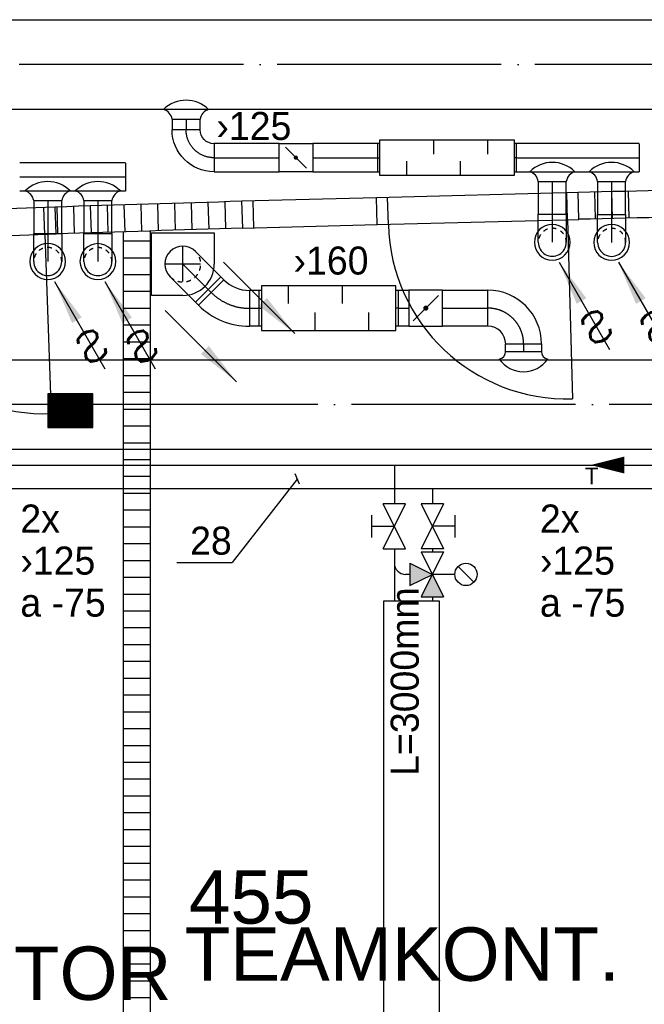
# Model space of a CAD drawing. Header units: millimetres. Extents: x 0 to 83130, y 0 to 53088.
# Tile 5 of 105: x 16955 to 19741, y 8595 to 12986. Entities that reach past the tile are written whole.
import ezdxf
from ezdxf.enums import TextEntityAlignment as Align

# ---------------------------------------------------------------- set-up
doc = ezdxf.new("R2010")
doc.units = ezdxf.units.MM
doc.header["$LTSCALE"] = 50
doc.header["$MEASUREMENT"] = 0
doc.header["$PDMODE"] = 1
for name, pattern in [('2V-CENT', [23, 20, -1.5, 0, -1.5]), ('V-GOMD', [0.8, 0.4, -0.4]), ('V-KU', [2, 1, 1]), ('V-V', [2, 1, 1])]:
    doc.linetypes.add(name, pattern=pattern)
doc.layers.get('0').update_dxf_attribs({"linetype": 'CONTINUOUS'})
for name, color, linetype in [('20604A200D001$0$832 Rominfo', 7, 'CONTINUOUS'), ('20604A200D001$0$A24-HEL1', 251, 'CONTINUOUS'), ('20604A200D001$0$A24-HEL2', 251, 'CONTINUOUS'), ('20604A200D001$0$A24-SKR1', 251, 'CONTINUOUS'), ('V060-', 3, 'CONTINUOUS'), ('V061-', 1, 'CONTINUOUS'), ('V070-', 3, 'CONTINUOUS'), ('V071-', 1, 'CONTINUOUS'), ('V110', 1, 'CONTINUOUS'), ('V110-', 6, 'CONTINUOUS'), ('V111', 3, 'CONTINUOUS'), ('V111-', 1, 'CONTINUOUS'), ('xref', 7, 'CONTINUOUS')]:
    doc.layers.add(name, color=color, linetype=linetype)
doc.styles.add('20604A200D001$0$Arial', font='arial.ttf', dxfattribs={"height": 238.125})
doc.styles.add('FISO', font='fiso')
doc.styles.add('ISO', font='ISO')
doc.styles.add('SIMPLEX', font='SIMPLEX')

# ---------------------------------------------------------------- blocks, each defined once
blk = doc.blocks.new('K1A', base_point=(16237, 22591.5))
at = {"color": 0, "linetype": 'ByBlock'}
blk.add_line((16237, 22592), (16237, 22591), dxfattribs=at)
blk = doc.blocks.new('21A', base_point=(16237, 22591.5))
blk.add_point((16237, 22591.5))
at = {"color": 0, "linetype": 'ByBlock'}
blk.add_blockref('K1A', (16237, 22591.5), dxfattribs=at)
at = {"style": 'SIMPLEX', "flags": 3}
blk.add_attdef('0', (16237, 22591.5), '', height=1, dxfattribs=at)
blk = doc.blocks.new('CBOJ90_NB', base_point=(86107.402, 31352.24))
at = {"color": 0, "linetype": 'ByBlock'}
blk.add_line((86106.402, 31352.24), (86107.402, 31352.24), dxfattribs=at)
blk = doc.blocks.new('CIRC_P', base_point=(16254, 22587))
blk.add_circle((16254, 22587), 0.5)
blk = doc.blocks.new('V420', base_point=(455, 404.5))
blk.add_line((455, 404.5), (464, 404.5))
blk.add_solid([(455, 404.5), (459, 405), (459, 404)])
blk = doc.blocks.new('V422', base_point=(16230, 22585))
blk.add_blockref('V420', (16230, 22585))
at = {"style": 'SIMPLEX'}
blk.add_text('s', height=4, rotation=90, dxfattribs=at).set_placement((16238, 22585), align=Align.CENTER)
blk = doc.blocks.new('LD_P')
for p, q in [((-0.5, 0.5), (-0.5, -0.5)), ((0.5, 0.5), (-0.5, 0.5)), ((0.5, -0.5), (0.5, 0.5)), ((-0.5, -0.5), (0.5, -0.5))]:
    blk.add_line(p, q)
at = {"color": 1}
for p, q in [((-0.3, 0.5), (-0.3, 0.1)), ((0.1, 0.5), (0.1, 0.1)), ((-0.1, -0.5), (-0.1, -0.1)), ((0.3, -0.5), (0.3, -0.1))]:
    blk.add_line(p, q, dxfattribs=at)
blk = doc.blocks.new('KSP_P', base_point=(16239.5, 22597.5))
at = {"color": 0, "linetype": 'ByBlock'}
for p, q in [((16240, 22598), (16239, 22598)), ((16239, 22598), (16239, 22597)), ((16240, 22597), (16240, 22598)), ((16239, 22597), (16240, 22597))]:
    blk.add_line(p, q, dxfattribs=at)
blk = doc.blocks.new('2SP_P', base_point=(16239.5, 22597.5))
for p in [(16239, 22597.5), (16240, 22597.5)]:
    blk.add_point(p)
at = {"color": 0, "linetype": 'ByBlock'}
blk.add_blockref('KSP_P', (16239.5, 22597.5), dxfattribs=at)
at = {"style": 'SIMPLEX', "flags": 3}
blk.add_attdef('0', (16239.5, 22597.5), '', height=1, dxfattribs=at)
blk = doc.blocks.new('V421', base_point=(455.5, 404.5))
at = {"rotation": 180}
blk.add_blockref('V420', (464.5, 404.5), dxfattribs=at)
blk = doc.blocks.new('C3A', base_point=(16246, 22590.5))
at = {"color": 0, "linetype": 'ByBlock'}
blk.add_line((16247, 22590.5), (16246, 22590.5), dxfattribs=at)
blk = doc.blocks.new('K3A', base_point=(16246, 22590.5))
at = {"color": 0, "linetype": 'ByBlock'}
for p, q in [((16246, 22591), (16247, 22591)), ((16247, 22591), (16247, 22590)), ((16247, 22590), (16246, 22590))]:
    blk.add_line(p, q, dxfattribs=at)
blk = doc.blocks.new('33A', base_point=(16246, 22590.5))
blk.add_point((16247, 22590.5))
at = {"color": 0, "linetype": 'ByBlock'}
blk.add_blockref('K3A', (16246, 22590.5), dxfattribs=at)
at = {"color": 1, "linetype": '2V-CENT'}
blk.add_blockref('C3A', (16246, 22590.5), dxfattribs=at)
at = {"style": 'SIMPLEX', "flags": 3}
blk.add_attdef('0', (16246, 22590.5), '', height=1, dxfattribs=at)
blk = doc.blocks.new('TLCG90', base_point=(0, 5))
at = {"color": 1, "linetype": 'V-GOMD'}
for p, q in [((-0.346, 5.346), (0.346, 4.654)), ((-0.346, 4.654), (0.346, 5.346))]:
    blk.add_line(p, q, dxfattribs=at)
blk = doc.blocks.new('CBOJ90_PB', base_point=(86107, 31352))
at = {"color": 0, "linetype": 'ByBlock'}
blk.add_arc((86106, 31353), 1, 270, 360, dxfattribs=at)
blk = doc.blocks.new('KBOJ90_PB', base_point=(86107, 31352))
at = {"color": 0, "linetype": 'ByBlock'}
for p, q in [((86106.5, 31353), (86107.5, 31353)), ((86106, 31352.5), (86106, 31351.5))]:
    blk.add_line(p, q, dxfattribs=at)
for radius in [1.5, 0.5]:
    blk.add_arc((86106, 31353), radius, 270, 360, dxfattribs=at)
blk = doc.blocks.new('3BOJ90_PB', base_point=(86107, 31352))
for p in [(86107, 31353), (86106, 31352)]:
    blk.add_point(p)
at = {"color": 1, "linetype": '2V-CENT'}
blk.add_blockref('CBOJ90_PB', (86107, 31352), dxfattribs=at)
at = {"color": 0, "linetype": 'ByBlock'}
blk.add_blockref('KBOJ90_PB', (86107, 31352), dxfattribs=at)
at = {"style": 'ISO', "flags": 3}
blk.add_attdef('0', (86107, 31352), '', height=1, dxfattribs=at)
blk = doc.blocks.new('SPJALL', base_point=(16229, 22594))
at = {"color": 1}
blk.add_line((16228.625, 22593.625), (16229.375, 22594.375), dxfattribs=at)
at = {"color": 1, "const_width": 0.075}
blk.add_lwpolyline([(16229, 22594.0375, -1), (16229, 22593.9625, -1), (16229, 22594.0375, -1)], format="xyb", dxfattribs=at)
blk = doc.blocks.new('CBOJ45_P', base_point=(16236.061, 22619.837))
at = {"color": 0, "linetype": 'ByBlock'}
blk.add_arc((16235.44, 22621.337, 0.686), 1.5, 270, 315, dxfattribs=at)
blk = doc.blocks.new('KBOJ45_P', base_point=(16236.061, 22619.837))
at = {"color": 0, "linetype": 'ByBlock'}
for p, q in [((16236.147, 22620.63), (16236.854, 22619.923)), ((16235.44, 22619.337, 0.686), (16235.44, 22620.337, 0.686))]:
    blk.add_line(p, q, dxfattribs=at)
for radius in [1, 2]:
    blk.add_arc((16235.44, 22621.337, 0.686), radius, 270, 315, dxfattribs=at)
blk = doc.blocks.new('3BOJ45_P', base_point=(16236.061, 22619.837))
for p in [(16236.501, 22620.276), (16235.44, 22619.837)]:
    blk.add_point(p)
at = {"color": 0, "linetype": 'ByBlock'}
blk.add_blockref('KBOJ45_P', (16236.061, 22619.837), dxfattribs=at)
at = {"color": 1, "linetype": '2V-CENT'}
blk.add_blockref('CBOJ45_P', (16236.061, 22619.837), dxfattribs=at)
at = {"style": 'ISO', "flags": 3}
blk.add_attdef('0', (16236.061, 22619.837), '', height=1, dxfattribs=at)
blk = doc.blocks.new('*X123')
at = {"color": 0}
for p, q in [((52042.3, 22944.8), (52338.1, 23240.6)), ((52042.3, 22953.7), (52329.2, 23240.6)), ((52042.3, 22962.5), (52320.4, 23240.6)), ((52042.3, 22971.4), (52311.6, 23240.6)), ((52042.3, 22980.2), (52302.7, 23240.6)), ((52042.3, 22989), (52293.9, 23240.6)), ((52042.3, 22997.9), (52285, 23240.6)), ((52042.3, 23006.7), (52276.2, 23240.6)), ((52042.3, 23015.6), (52267.4, 23240.6)), ((52042.3, 23024.4), (52258.5, 23240.6)), ((52042.3, 23033.2), (52249.7, 23240.6)), ((52042.3, 23042.1), (52240.8, 23240.6)), ((52042.3, 23050.9), (52232, 23240.6)), ((52042.3, 23059.7), (52223.2, 23240.6)), ((52042.3, 23068.6), (52214.3, 23240.6)), ((52042.3, 23077.4), (52205.5, 23240.6)), ((52042.3, 23086.3), (52196.7, 23240.6)), ((52042.3, 23095.1), (52187.8, 23240.6)), ((52042.3, 23103.9), (52179, 23240.6)), ((52042.3, 23112.8), (52170.1, 23240.6)), ((52042.3, 23121.6), (52161.3, 23240.6)), ((52042.3, 23130.5), (52152.5, 23240.6)), ((52042.3, 23139.3), (52143.6, 23240.6)), ((52042.3, 23148.1), (52134.8, 23240.6)), ((52042.3, 23157), (52125.9, 23240.6)), ((52042.3, 23165.8), (52117.1, 23240.6)), ((52042.3, 23174.7), (52108.3, 23240.6)), ((52042.3, 23183.5), (52099.4, 23240.6)), ((52042.3, 23192.3), (52090.6, 23240.6)), ((52042.3, 23201.2), (52081.7, 23240.6)), ((52042.3, 23210), (52072.9, 23240.6)), ((52042.3, 23218.8), (52064.1, 23240.6)), ((52042.3, 23227.7), (52055.2, 23240.6)), ((52042.3, 23236.5), (52046.4, 23240.6)), ((52046.9, 22940.6), (52346.9, 23240.6)), ((52055.8, 22940.6), (52355.8, 23240.6)), ((52064.6, 22940.6), (52364.6, 23240.6)), ((52073.4, 22940.6), (52373.4, 23240.6)), ((52082.3, 22940.6), (52382.3, 23240.6)), ((52091.1, 22940.6), (52391.1, 23240.6)), ((52099.9, 22940.6), (52399.9, 23240.6)), ((52108.8, 22940.6), (52408.8, 23240.6)), ((52117.6, 22940.6), (52417.6, 23240.6)), ((52126.5, 22940.6), (52426.5, 23240.6)), ((52135.3, 22940.6), (52435.3, 23240.6)), ((52144.1, 22940.6), (52442.3, 23238.8)), ((52153, 22940.6), (52442.3, 23229.9)), ((52161.8, 22940.6), (52442.3, 23221.1)), ((52170.7, 22940.6), (52442.3, 23212.3)), ((52179.5, 22940.6), (52442.3, 23203.4)), ((52188.3, 22940.6), (52442.3, 23194.6)), ((52197.2, 22940.6), (52442.3, 23185.7)), ((52206, 22940.6), (52442.3, 23176.9)), ((52214.9, 22940.6), (52442.3, 23168.1)), ((52223.7, 22940.6), (52442.3, 23159.2)), ((52232.5, 22940.6), (52442.3, 23150.4)), ((52241.4, 22940.6), (52442.3, 23141.5)), ((52250.2, 22940.6), (52442.3, 23132.7)), ((52259, 22940.6), (52442.3, 23123.9)), ((52267.9, 22940.6), (52442.3, 23115)), ((52276.7, 22940.6), (52442.3, 23106.2)), ((52285.6, 22940.6), (52442.3, 23097.4)), ((52294.4, 22940.6), (52442.3, 23088.5)), ((52303.2, 22940.6), (52442.3, 23079.7)), ((52312.1, 22940.6), (52442.3, 23070.8)), ((52320.9, 22940.6), (52442.3, 23062)), ((52329.8, 22940.6), (52442.3, 23053.2)), ((52338.6, 22940.6), (52442.3, 23044.3)), ((52347.4, 22940.6), (52442.3, 23035.5)), ((52356.3, 22940.6), (52442.3, 23026.6)), ((52365.1, 22940.6), (52442.3, 23017.8)), ((52374, 22940.6), (52442.3, 23009)), ((52382.8, 22940.6), (52442.3, 23000.1)), ((52391.6, 22940.6), (52442.3, 22991.3)), ((52400.5, 22940.6), (52442.3, 22982.4)), ((52409.3, 22940.6), (52442.3, 22973.6)), ((52418.1, 22940.6), (52442.3, 22964.8)), ((52427, 22940.6), (52442.3, 22955.9)), ((52435.8, 22940.6), (52442.3, 22947.1))]:
    blk.add_line(p, q, dxfattribs=at)
blk = doc.blocks.new('20604A200D001')
at = {"layer": '20604A200D001$0$A24-HEL1', "color": 7}
for points in [[(34915.8, 9885.4), (34016.1, 9861.6)], [(34869, 9764.1), (34865.8, 9884)], [(34016.1, 9861.6), (33416.3, 9845.8)], [(33469.5, 9727.1), (33466.3, 9847.1)], [(34019.3, 9741.7), (34016.1, 9861.6)], [(34069.2, 9743), (34066.1, 9862.9)], [(32582.8, 9820.2), (31683.3, 9788.7)], [(32537, 9698.5), (32532.8, 9818.4)], [(34019.3, 9741.7), (34919, 9765.4)], [(34869, 9764.1), (34890.1, 8964.4)], [(33419.5, 9725.8), (34019.3, 9741.7)], [(31687.5, 9668.8), (32587, 9700.2)], [(32537, 9698.5), (32565, 8899)]]:
    blk.add_lwpolyline(points, dxfattribs=at)
for centre, start, end in [((34869, 9764.1), 181.513, 271.5125), ((32537, 9698.5), 182.0052, 272.0054)]:
    blk.add_arc(centre, 800, start, end, dxfattribs=at)
at = {"layer": '20604A200D001$0$A24-HEL2', "color": 7}
for points in [[(34919, 9765.4), (34915.8, 9885.4)], [(34919, 9765.4), (34916.1, 9885.4)], [(33419.5, 9725.8), (33416, 9845.8)], [(33419.5, 9725.8), (33416.3, 9845.8)], [(32587, 9700.2), (32582.8, 9820.2)], [(32587, 9700.2), (32583.1, 9820.2)], [(32887, 9709.8), (32887, 4443)], [(33007, 9713.5), (33007, 4443)]]:
    blk.add_lwpolyline(points, dxfattribs=at)
for centre, radius, start, end in [((41336.8, -261732.2), 271693.5, 91.178522, 91.354148), ((41322.8, -261188.7), 271149.8, 91.670993, 91.847071), ((41325.1, -261208.4), 271049.6, 91.178319, 91.354284), ((41331.1, -261471.7), 271312.9, 91.671014, 91.846908)]:
    blk.add_arc(centre, radius, start, end, dxfattribs=at)
at = {"layer": '20604A200D001$0$A24-SKR1', "color": 7}
for points in [[(34993.9, 9767.2), (34990.4, 9887.1)], [(35068.9, 9768.9), (35065.4, 9888.9)], [(35143.9, 9770.6), (35140.4, 9890.6)], [(33119.6, 9716.9), (33116.1, 9836.8)], [(33194.6, 9719.2), (33191.1, 9839.1)], [(33269.5, 9721.4), (33266, 9841.3)], [(33344.5, 9723.6), (33341, 9843.6)], [(32594.9, 9700.5), (32591.4, 9820.5)], [(32669.8, 9702.9), (32666.3, 9822.9)], [(32744.8, 9705.3), (32741.3, 9825.2)], [(32819.7, 9707.7), (32816.3, 9827.6)], [(32894.7, 9710), (32891.2, 9829.9)], [(32969.7, 9712.3), (32966.2, 9832.3)], [(33044.6, 9714.6), (33041.1, 9834.6)], [(32887, 9669.4), (33007, 9669.4)], [(32887, 9594.4), (33007, 9594.4)], [(32887, 9519.4), (33007, 9519.4)], [(32887, 9444.4), (33007, 9444.4)], [(32887, 9369.4), (33007, 9369.4)], [(32887, 9294.4), (33007, 9294.4)], [(32887, 9219.4), (33007, 9219.4)], [(32887, 9144.4), (33007, 9144.4)], [(32887, 9069.4), (33007, 9069.4)], [(32887, 8994.4), (33007, 8994.4)], [(32887, 8919.4), (33007, 8919.4)], [(32887, 8844.4), (33007, 8844.4)], [(32887, 8769.4), (33007, 8769.4)], [(32887, 8694.4), (33007, 8694.4)], [(32887, 8619.4), (33007, 8619.4)], [(32887, 8544.4), (33007, 8544.4)], [(32887, 8469.4), (33007, 8469.4)], [(32887, 8394.4), (33007, 8394.4)], [(32887, 8319.4), (33007, 8319.4)], [(32887, 8244.4), (33007, 8244.4)], [(32887, 8169.4), (33007, 8169.4)], [(32887, 8094.4), (33007, 8094.4)], [(32887, 8019.4), (33007, 8019.4)], [(32887, 7944.4), (33007, 7944.4)], [(32887, 7869.4), (33007, 7869.4)], [(32887, 7794.4), (33007, 7794.4)], [(32887, 7719.4), (33007, 7719.4)], [(32887, 7644.4), (33007, 7644.4)], [(32887, 7569.4), (33007, 7569.4)], [(32887, 7494.4), (33007, 7494.4)], [(32887, 7419.4), (33007, 7419.4)], [(32887, 7344.4), (33007, 7344.4)], [(32887, 7269.4), (33007, 7269.4)], [(32887, 7194.4), (33007, 7194.4)], [(32887, 7119.4), (33007, 7119.4)], [(32887, 7044.4), (33007, 7044.4)], [(32887, 6969.4), (33007, 6969.4)], [(32887, 6894.4), (33007, 6894.4)], [(32887, 6819.4), (33007, 6819.4)], [(32887, 6744.4), (33007, 6744.4)], [(32887, 6669.4), (33007, 6669.4)], [(32887, 6594.4), (33007, 6594.4)], [(32887, 6519.4), (33007, 6519.4)], [(32887, 6444.4), (33007, 6444.4)], [(32887, 6369.4), (33007, 6369.4)], [(32887, 6294.4), (33007, 6294.4)]]:
    blk.add_lwpolyline(points, dxfattribs=at)
at = {"layer": '20604A200D001$0$832 Rominfo', "color": 7, "style": '20604A200D001$0$Arial'}
for s, p in [('455', (33179.8, 6624.3)), ('TEAMKONT.', (33161.1, 6369.4)), ('TEAMKONTOR', (30754.6, 6284.2))]:
    blk.add_text(s, height=238.12, dxfattribs=at).set_placement(p)

msp = doc.modelspace()

# ---------------------------------------------------------------- linework, layer by layer
at = {"layer": 'V060-', "linetype": 'Continuous'}
for p, q in [((15294.64, 12986.44), (24854.13, 12986.44)), ((24854.13, 12586.44), (15294.64, 12586.44)), ((17635.07, 12542.63), (17635.07, 12495.68)), ((17760.07, 12495.68), (17760.07, 12542.63)), ((18112.16, 12433.58), (17822.63, 12433.58)), ((18551.7, 12433.58), (18262.16, 12433.58)), ((19718.16, 12433.58), (19171.7, 12433.58)), ((17426.63, 12347.82), (16955.24, 12347.82)), ((17822.63, 12308.58), (18112.16, 12308.58)), ((18262.16, 12308.58), (18551.7, 12308.58)), ((19171.7, 12308.58), (19718.16, 12308.58)), ((19268.59, 12265.16), (19268.59, 12118.67)), ((19393.59, 12118.67), (19393.59, 12265.16)), ((19533.05, 12265.16), (19533.05, 12118.67)), ((19658.05, 12118.67), (19658.05, 12265.16)), ((16955.24, 12222.82), (17426.63, 12222.82)), ((17017.72, 12179.4), (17017.72, 12032.91)), ((17142.72, 12032.91), (17142.72, 12179.4)), ((17241.52, 12179.4), (17241.52, 12032.91)), ((17366.52, 12032.91), (17366.52, 12179.4)), ((17852.65, 11840.01), (17866.57, 11826.08)), ((17980.65, 11780.1, -109.83), (18023.35, 11780.1, -109.83)), ((18643.35, 11780.1, -109.83), (18691.69, 11780.1, -109.83)), ((18841.69, 11780.1, -109.83), (19043.05, 11780.1, -109.83)), ((17753.44, 11712.95), (17739.51, 11726.87)), ((18023.35, 11620.1, -109.83), (17980.65, 11620.1, -109.83)), ((18691.69, 11620.1, -109.83), (18643.35, 11620.1, -109.83)), ((19043.05, 11620.1, -109.83), (18841.69, 11620.1, -109.83)), ((19122.63, 11506, -109.83), (19122.63, 11540.81, -109.83)), ((19282.63, 11540.81, -109.83), (19282.63, 11506, -109.83)), ((16091.91, 11469.7), (24035.15, 11469.7)), ((24035.15, 11069.7), (16091.91, 11069.7))]:
    msp.add_line(p, q, dxfattribs=at)
at = {"layer": 'V060-', "color": 1, "linetype": '2V-CENT'}
for p, q in [((24854.13, 12786.44), (15294.64, 12786.44)), ((17697.57, 12542.63), (17697.57, 12495.68)), ((17822.63, 12371.08), (18112.16, 12371.08)), ((18262.16, 12371.08), (18551.7, 12371.08)), ((19171.7, 12371.08), (19718.16, 12371.08)), ((16955.24, 12285.32), (17426.63, 12285.32)), ((19331.09, 12265.16), (19331.09, 12118.67)), ((19595.55, 12265.16), (19595.55, 12118.67)), ((17080.22, 12179.4), (17080.22, 12032.91)), ((17304.02, 12179.4), (17304.02, 12032.91)), ((17796.08, 11783.44), (17810.01, 11769.51)), ((17980.65, 11700.1, -109.83), (18023.35, 11700.1, -109.83)), ((18643.35, 11700.1, -109.83), (18691.69, 11700.1, -109.83)), ((18841.69, 11700.1, -109.83), (19043.05, 11700.1, -109.83)), ((19202.63, 11540.81, -109.83), (19202.63, 11506, -109.83)), ((24035.15, 11269.7), (16091.91, 11269.7))]:
    msp.add_line(p, q, dxfattribs=at)
at = {"layer": 'V060-'}
for p, q in [((17635.07, 12542.63), (17760.07, 12542.63)), ((19268.59, 12265.16), (19393.59, 12265.16)), ((19533.05, 12265.16), (19658.05, 12265.16)), ((17017.72, 12179.4), (17142.72, 12179.4)), ((17241.52, 12179.4), (17366.52, 12179.4)), ((19122.63, 11506, -109.83), (19282.63, 11506, -109.83))]:
    msp.add_line(p, q, dxfattribs=at)
at = {"layer": 'V060-', "linetype": 'ByBlock'}
for p, q in [((19268.59, 11993.67), (19268.59, 12118.67)), ((19268.59, 12118.67), (19393.59, 12118.67)), ((19393.59, 12118.67), (19393.59, 11993.67)), ((19533.25, 12118.32), (19658.25, 12118.32)), ((19533.25, 11993.32), (19533.25, 12118.32)), ((19658.25, 12118.32), (19658.25, 11993.32)), ((17017.72, 12032.91), (17142.72, 12032.91)), ((17017.72, 11907.91), (17017.72, 12032.91)), ((17142.72, 12032.91), (17142.72, 11907.91)), ((17241.73, 11907.56), (17241.73, 12032.56)), ((17241.73, 12032.56), (17366.73, 12032.56)), ((17366.73, 12032.56), (17366.73, 11907.56)), ((17852.65, 11840.01), (17739.51, 11953.15)), ((17626.37, 11840.01), (17739.51, 11726.87)), ((17739.51, 11726.87), (17852.65, 11840.01))]:
    msp.add_line(p, q, dxfattribs=at)
at = {"layer": 'V060-'}
msp.add_lwpolyline([(17080.9, 11168.37), (17280.9, 11168.37), (17280.9, 11318.37), (17080.9, 11318.37)], close=True, dxfattribs=at)
for centre, radius, start, end in [((17697.57, 12484.43), 142.97, 45.2969, 134.7031), ((17582.15, 12534.63), 53.53, 8.60168, 73.88992), ((17812.99, 12534.63), 53.53, 106.11008, 171.39832), ((19331.09, 12206.96), 142.97, 45.2969, 134.7031), ((19595.55, 12206.96), 142.97, 45.2969, 134.7031), ((19215.66, 12257.15), 53.53, 8.60168, 73.88992), ((19446.51, 12257.15), 53.53, 106.11008, 171.39832), ((19480.12, 12257.15), 53.53, 8.60168, 73.88992), ((19710.97, 12257.15), 53.53, 106.11008, 171.39832), ((17080.22, 12121.2), 142.97, 45.2969, 134.7031), ((17304.02, 12121.2), 142.97, 45.2969, 134.7031), ((16964.8, 12171.4), 53.53, 8.60168, 73.88992), ((17195.65, 12171.4), 53.53, 106.11008, 171.39832), ((17188.6, 12171.4), 53.53, 8.60168, 73.88992), ((17419.45, 12171.4), 53.53, 106.11008, 171.39832), ((19088.7, 11506.5, -109.83), 33.94, 280.25073, 359.16301), ((19316.56, 11506.5, -109.83), 33.94, 180.83699, 259.74927), ((19202.63, 11546.89, -109.83), 130.71, 214.36745, 325.63255)]:
    msp.add_arc(centre, radius, start, end, dxfattribs=at)
at = {"layer": 'V060-', "linetype": 'V-GOMD'}
for centre, radius, start, end in [((19331.09, 11993.67), 62.5, 0.00007, 180.00007), ((19595.75, 11993.32), 62.5, 0.00007, 180.00007), ((17080.22, 11907.91), 62.5, 0.00007, 180.00007), ((17304.23, 11907.56), 62.5, 0.00007, 180.00007), ((17682.94, 11896.58), 80, 224.99993, 404.99993)]:
    msp.add_arc(centre, radius, start, end, dxfattribs=at)
at = {"layer": 'V060-', "linetype": 'ByBlock'}
for centre, radius, start, end in [((19331.09, 11993.67), 62.5, 180.00007, 360.00007), ((19595.75, 11993.32), 62.5, 180.00007, 360.00007), ((17682.94, 11896.58), 80, 44.99993, 224.99993), ((17080.22, 11907.91), 62.5, 180.00007, 360.00007), ((17304.23, 11907.56), 62.5, 180.00007, 360.00007)]:
    msp.add_arc(centre, radius, start, end, dxfattribs=at)
at = {"layer": 'V070-'}
for p, q in [((17542.94, 12036.58), (17822.94, 12036.58)), ((17542.94, 11756.58), (17542.94, 12036.58)), ((17822.94, 12036.58), (17822.94, 11896.58)), ((17682.94, 11756.58), (17542.94, 11756.58))]:
    msp.add_line(p, q, dxfattribs=at)
msp.add_arc((17682.94, 11896.58), 140, 270, 360, dxfattribs=at)
at = {"layer": 'V110'}
for p, q in [((18578, 10393.7), (18578, 7393.7)), ((18828, 10393.7), (18578, 10393.7)), ((18828, 7393.7), (18828, 10393.7))]:
    msp.add_line(p, q, dxfattribs=at)
at = {"layer": 'V110-', "linetype": 'V-KU'}
for p, q in [((14711.97, 11000.2), (26205.55, 11000.2)), ((18626.77, 11000.2), (18626.77, 10827.16)), ((14697.23, 10895.46), (25471.76, 10895.46)), ((18796.07, 10895.46), (18796.07, 10827.16)), ((18626.77, 10627.16), (18626.77, 10393.7)), ((18796.07, 10627.16), (18796.07, 10612.63)), ((18796.07, 10412.63), (18796.07, 10393.7))]:
    msp.add_line(p, q, dxfattribs=at)
at = {"layer": 'V110-', "color": 1}
for p, q in [((18576.77, 10627.16), (18676.77, 10827.16)), ((18676.77, 10627.16), (18576.77, 10827.16)), ((18676.77, 10827.16), (18576.77, 10827.16)), ((18846.07, 10827.16), (18746.07, 10627.16)), ((18746.07, 10827.16), (18846.07, 10627.16)), ((18846.07, 10827.16), (18746.07, 10827.16)), ((18526.77, 10677.16), (18526.77, 10777.16)), ((18896.07, 10777.16), (18896.07, 10677.16)), ((18526.77, 10727.16), (18626.77, 10727.16)), ((18896.07, 10727.16), (18796.07, 10727.16)), ((18576.77, 10627.16), (18676.77, 10627.16)), ((18846.07, 10627.16), (18746.07, 10627.16)), ((18846.07, 10612.63), (18746.07, 10412.63)), ((18746.07, 10612.63), (18846.07, 10412.63)), ((18746.07, 10612.63), (18846.07, 10612.63)), ((18696.07, 10562.63), (18796.07, 10512.63)), ((18696.07, 10562.63), (18696.07, 10462.63)), ((18910.71, 10547.98), (18981.42, 10477.27)), ((18696.07, 10462.63), (18796.07, 10512.63)), ((18896.07, 10512.63), (18796.07, 10512.63)), ((18746.07, 10412.63), (18846.07, 10412.63))]:
    msp.add_line(p, q, dxfattribs=at)
at = {"layer": 'V110-', "linetype": 'V-V'}
msp.add_line((18696.07, 10512.63), (18676.77, 10512.63), dxfattribs=at)
at = {"layer": 'V110-'}
msp.add_lwpolyline([(19502.02, 11000.2, 0, 75, 0), (19652.02, 11000.2, 75, 75, 0)], format="xyseb", dxfattribs=at)
at = {"layer": 'V110-', "color": 1}
msp.add_circle((18946.07, 10512.63), 50, dxfattribs=at)
at = {"layer": 'V110-', "linetype": 'V-V'}
msp.add_arc((18676.77, 10562.63), 50, 180, 270, dxfattribs=at)
at = {"layer": 'V110-'}
for points in [[(18696.07, 10562.63), (18696.07, 10462.63), (18796.07, 10512.63)], [(18746.07, 10412.63), (18846.07, 10412.63), (18796.07, 10512.63)]]:
    msp.add_solid(points, dxfattribs=at)
at = {"layer": 'V111-'}
for p, q in [((18193.7, 10937.8), (17902.75, 10565.26)), ((18203.8, 10914.93), (18183.6, 10960.67)), ((17656.42, 10565.26), (17902.75, 10565.26))]:
    msp.add_line(p, q, dxfattribs=at)

# ---------------------------------------------------------------- block references
at = {"layer": 'V060-', "linetype": 'Continuous', "yscale": 125}
for name, p, xscale, zscale in [('3BOJ90_PB', (17697.57, 12370.68), -125, 125), ('33A', (18561.7, 12371.08), -10, 10), ('21A', (19718.75, 12370.33), -125, 125), ('21A', (17427.23, 12284.57), -125, 125)]:
    msp.add_blockref(name, p, dxfattribs=dict(at, xscale=xscale, zscale=zscale))
at = {"layer": 'V060-', "linetype": 'Continuous'}
for name, p, xscale, yscale, zscale, rotation in [('2SP_P', (18187.16, 12371.08), -150, 125, 150, 179.9999999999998), ('33A', (19161.7, 12371.08), -10, 125, 10, 180), ('3BOJ45_P', (17880.3, 11699.22, -109.83), 160, 160, 160, 315), ('33A', (18033.35, 11700.1, -109.83), 10, 160.0000000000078, 10, 180.0000158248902), ('33A', (18633.35, 11700.1, -109.83), 10, 160.0000000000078, 10, 1.582489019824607e-05), ('2SP_P', (18766.69, 11700.1, -109.83), 150, 160.0000000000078, 150, 8.757556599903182e-06), ('3BOJ90_PB', (19203.05, 11700.1, -109.83), 160, 160, 160, 90)]:
    msp.add_blockref(name, p, dxfattribs=dict(at, xscale=xscale, yscale=yscale, zscale=zscale, rotation=rotation))
at = {"layer": 'V060-'}
for name, p, xscale, yscale, zscale, rotation in [('LD_P', (18861.7, 12371.08), -600, 160, 600, 180), ('SPJALL', (18187.16, 12371.08), -125, 125, 125, 179.9999999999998), ('TLCG90', (17682.94, 11896.58), 160, 160, 160, 135), ('LD_P', (18333.35, 11700.1, -109.83), 600, 200, 600, 1.582489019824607e-05), ('SPJALL', (18766.69, 11700.1, -109.83), 150, 150, 150, 8.757556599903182e-06)]:
    msp.add_blockref(name, p, dxfattribs=dict(at, xscale=xscale, yscale=yscale, zscale=zscale, rotation=rotation))
at = {"layer": 'V060-', "color": 1, "linetype": '2V-CENT'}
for p, xscale, yscale, zscale, rotation in [((19331.09, 11993.67), -125, 125, 125, 90), ((19595.75, 11993.32), -125, 125, 125, 90), ((17080.22, 11907.91), -125, 125, 125, 90), ((17304.23, 11907.56), -125, 125, 125, 90), ((17682.94, 11896.58), 160, 160, 160, 135)]:
    msp.add_blockref('CBOJ90_NB', p, dxfattribs=dict(at, xscale=xscale, yscale=yscale, zscale=zscale, rotation=rotation))
at = {"layer": 'V060-', "xscale": 0.5, "yscale": 0.5, "zscale": 0.5}
msp.add_blockref('*X123', (-8940.24, -301.95), dxfattribs=at)
at = {"layer": 'V070-', "xscale": -160, "yscale": 160, "zscale": 160}
for p in [(19331.09, 11993.67), (19595.75, 11993.32), (17080.22, 11907.91), (17304.23, 11907.56)]:
    msp.add_blockref('CIRC_P', p, dxfattribs=at)
at = {"layer": 'V070-', "xscale": -50, "yscale": 50, "zscale": 50}
for name, p, rotation in [('V421', (17863.65, 11904.76), 135), ('V422', (19361.4, 11905.08), 120), ('V422', (19626.06, 11904.73), 120), ('V422', (17110.53, 11819.32), 120), ('V422', (17334.54, 11818.97), 120), ('V421', (17604.65, 11689.85), 135)]:
    msp.add_blockref(name, p, dxfattribs=dict(at, rotation=rotation))
at = {"layer": 'xref'}
msp.add_blockref('20604A200D001', (-15469.5, 2330.58), dxfattribs=at)

# ---------------------------------------------------------------- texts
at = {"layer": 'V061-', "color": 1, "style": 'FISO'}
for s, p in [('›125', (17832.55, 12450.02)), ('›160', (18176.75, 11849.79))]:
    msp.add_text(s, height=125, dxfattribs=at).set_placement(p)
at = {"layer": 'V071-', "color": 1, "style": 'FISO'}
for s, p in [('2x', (16958.07, 10699.1)), ('2x', (19275.93, 10699.1)), ('›125', (16958.07, 10511.6)), ('›125', (19275.93, 10511.6)), ('a -75', (16958.07, 10324.1)), ('a -75', (19275.93, 10324.1))]:
    msp.add_text(s, height=125, dxfattribs=at).set_placement(p)
at = {"layer": 'V111', "color": 1, "style": 'FISO'}
msp.add_text('L=3000mm', height=125, rotation=90, dxfattribs=at).set_placement((18735.23, 9613.77))
at = {"layer": 'V111-', "color": 1, "style": 'FISO'}
for s, height, p in [('T', 75, (19476.23, 10913.79)), ('28', 125, (17715.41, 10600.55))]:
    msp.add_text(s, height=height, dxfattribs=at).set_placement(p)

doc.saveas('drawing.dxf')
